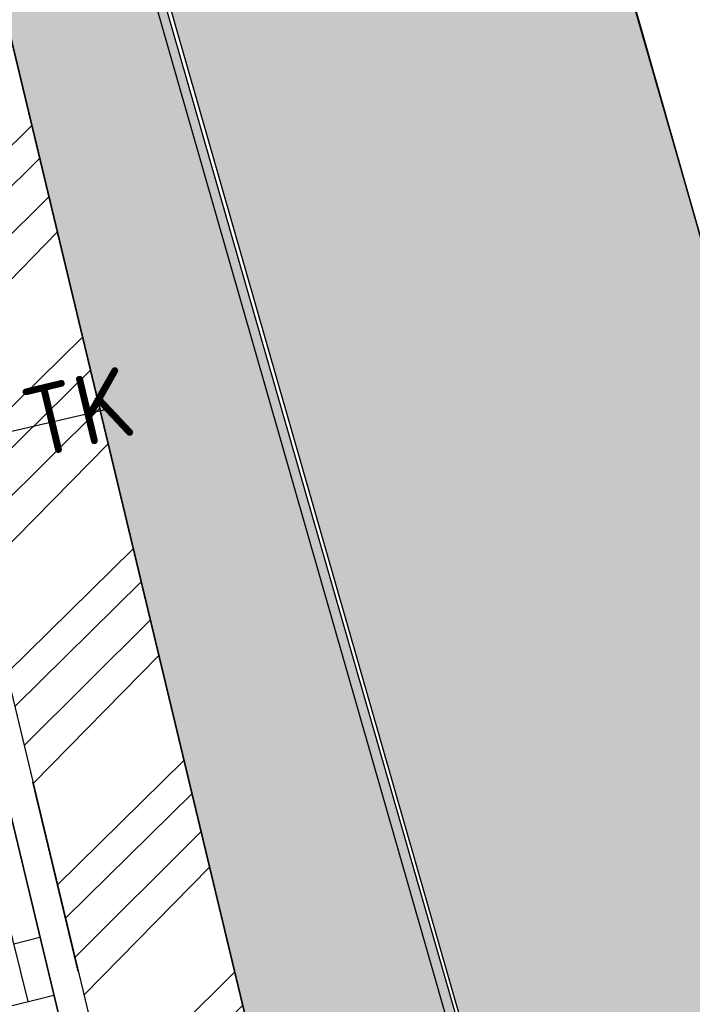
# Model space of a CAD drawing. Header units: millimetres. Extents: x 234268570 to 234468570, y 557551952 to 557751952.
# Tile 33 of 36: x 234420627 to 234424080, y 557706756 to 557711809. Entities that reach past the tile are written whole.
import ezdxf

# ---------------------------------------------------------------- set-up
doc = ezdxf.new("R2010")
doc.units = ezdxf.units.MM
doc.header["$LTSCALE"] = 500
doc.linetypes.add('RI-HWA_KOLKAANSLUITING', pattern=[4.3, 2.5, -1.8])
doc.linetypes.add('VH-TROTTOIRBAND_130-150', pattern=[15, 5, -2, 2, -2, 2, -2])
doc.layers.add('BL$1----_ARCERING', color=8, linetype='CONTINUOUS')
doc.layers.add('WEGDEEL', color=8, linetype='CONTINUOUS')
for name, color, linetype, lineweight in [('N-WE-RI-KOLK-T18', 7, 'CONTINUOUS', 18), ('N-WE-VH-KANTOPSLUITING_TROTTOIRBAND_130 150-G', 6, 'VH-TROTTOIRBAND_130-150', 35), ('N-WE-VH-KANTOPSLUITING_VOORKANTBAND-G', 7, 'CONTINUOUS', 35), ('R-WE-RI-HWA_KOLKAANSLUITING_PVC_125-G', 150, 'RI-HWA_KOLKAANSLUITING', 25)]:
    doc.layers.add(name, color=color, linetype=linetype, lineweight=lineweight)
doc.styles.add('NLCS-ISO-M200-T18', font='txt', dxfattribs={"height": 0.36})

msp = doc.modelspace()

# ---------------------------------------------------------------- hatches: boundary and pattern name
at = {"layer": 'BL$1----_ARCERING', "linetype": 'Continuous'}
h = msp.add_hatch(dxfattribs=at)
h.set_pattern_fill('AR-B88', color=8, scale=3, angle=284)
h.set_pattern_definition([(284, (0, 0), (591.4922747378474, 147.4755875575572), []), (14.00000000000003, (0, 0), (517.7544809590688, 443.221724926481), [609.5999999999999, -609.5999999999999])])
h.paths.add_polyline_path([(234306950.1165402, 557641627), (234307246.1165402, 557640345), (234307401.1165402, 557639646), (234308820.1165402, 557639973), (234308366.1165402, 557641942), (234308361.1165402, 557641966), (234308356.1165402, 557641991), (234308351.1165402, 557642016), (234308347.1165402, 557642040), (234308344.1165402, 557642065), (234308340.1165402, 557642090), (234308337.1165402, 557642115), (234308335.1165402, 557642140), (234308333.1165402, 557642165), (234308331.1165402, 557642190), (234308329.1165402, 557642215), (234308329.1165402, 557642240), (234308328.1165402, 557642265), (234308328.1165402, 557642290), (234308328.1165402, 557642315), (234308329.1165402, 557642340), (234308330.1165402, 557642365), (234308331.1165402, 557642390), (234308333.1165402, 557642415), (234308335.1165402, 557642440), (234308338.1165402, 557642465), (234308341.1165402, 557642489), (234308344.1165402, 557642514), (234308348.1165402, 557642539), (234308352.1165402, 557642564), (234308357.1165402, 557642588), (234308362.1165402, 557642613), (234308367.1165402, 557642637), (234308373.1165402, 557642662), (234308379.1165402, 557642686), (234308385.1165402, 557642710), (234308392.1165402, 557642734), (234308399.1165402, 557642758), (234308407.1165402, 557642782), (234308415.1165402, 557642806), (234308423.1165402, 557642829), (234308432.1165402, 557642853), (234308441.1165402, 557642876), (234308451.1165402, 557642899), (234308461.1165402, 557642922), (234308471.1165402, 557642945), (234308482.1165402, 557642968), (234308492.1165402, 557642990), (234308504.1165402, 557643013), (234308515.1165402, 557643035), (234308527.1165402, 557643057), (234308540.1165402, 557643079), (234308552.1165402, 557643100), (234308565.1165402, 557643122), (234308579.1165402, 557643143), (234308593.1165402, 557643164), (234308607.1165402, 557643184), (234308621.1165402, 557643205), (234308636.1165402, 557643225), (234308651.1165402, 557643245), (234308666.1165402, 557643265), (234308682.1165402, 557643285), (234308697.1165402, 557643304), (234308714.1165402, 557643323), (234308730.1165402, 557643342), (234308747.1165402, 557643360), (234308764.1165402, 557643379), (234308782.1165402, 557643397), (234308799.1165402, 557643414), (234308817.1165402, 557643432), (234308835.1165402, 557643449), (234308854.1165402, 557643466), (234308873.1165402, 557643482), (234308892.1165402, 557643499), (234308911.1165402, 557643515), (234308931.1165402, 557643530), (234308950.1165402, 557643546), (234308970.1165402, 557643561), (234308991.1165402, 557643575), (234309011.1165402, 557643590), (234309032.1165402, 557643604), (234309053.1165402, 557643617), (234309074.1165402, 557643631), (234309095.1165402, 557643644), (234309117.1165402, 557643657), (234309139.1165402, 557643669), (234309161.1165402, 557643681), (234309183.1165402, 557643693), (234309205.1165402, 557643704), (234309228.1165402, 557643715), (234309250.1165402, 557643726), (234309273.1165402, 557643736), (234309296.1165402, 557643746), (234309319.1165402, 557643755), (234309343.1165402, 557643764), (234309366.1165402, 557643773), (234309390.1165402, 557643782), (234309413.1165402, 557643790), (234309437.1165402, 557643797), (234309461.1165402, 557643805), (234309485.1165402, 557643812), (234309509.1165402, 557643818), (234309534.1165402, 557643824), (234309558.1165402, 557643830), (234370932.1165402, 557658606), (234428477.1165402, 557672357), (234428132.1165402, 557673747), (234367008.1165402, 557659153), (234337363.1165402, 557652016), (234334570.1165402, 557651343), (234310076.1165402, 557645446), (234309224.1165402, 557645241), (234309221.1165402, 557645240), (234309218.1165402, 557645240), (234309216.1165402, 557645239), (234309213.1165402, 557645238), (234309210.1165402, 557645238), (234309207.1165402, 557645237), (234309204.1165402, 557645237), (234309201.1165402, 557645236), (234309199.1165402, 557645235), (234309196.1165402, 557645235), (234309193.1165402, 557645234), (234309190.1165402, 557645233), (234309187.1165402, 557645233), (234309184.1165402, 557645232), (234309182.1165402, 557645231), (234309179.1165402, 557645231), (234309176.1165402, 557645230), (234309173.1165402, 557645229), (234309170.1165402, 557645228), (234309168.1165402, 557645228), (234309165.1165402, 557645227), (234309162.1165402, 557645226), (234309159.1165402, 557645226), (234309156.1165402, 557645225), (234309153.1165402, 557645224), (234309151.1165402, 557645224), (234309148.1165402, 557645223), (234309145.1165402, 557645222), (234309142.1165402, 557645221), (234309139.1165402, 557645221), (234309137.1165402, 557645220), (234309134.1165402, 557645219), (234309131.1165402, 557645219), (234309128.1165402, 557645218), (234309125.1165402, 557645217), (234309123.1165402, 557645216), (234309120.1165402, 557645216), (234309117.1165402, 557645215), (234309114.1165402, 557645214), (234309111.1165402, 557645213), (234309109.1165402, 557645213), (234309106.1165402, 557645212), (234309103.1165402, 557645211), (234309100.1165402, 557645210), (234309097.1165402, 557645209), (234309095.1165402, 557645209), (234309092.1165402, 557645208), (234309089.1165402, 557645207), (234309086.1165402, 557645206), (234309083.1165402, 557645206), (234309081.1165402, 557645205), (234309078.1165402, 557645204), (234309075.1165402, 557645203), (234309072.1165402, 557645202), (234309070.1165402, 557645202), (234309067.1165402, 557645201), (234309064.1165402, 557645200), (234309061.1165402, 557645199), (234309058.1165402, 557645198), (234309056.1165402, 557645198), (234309053.1165402, 557645197), (234309050.1165402, 557645196), (234309047.1165402, 557645195), (234309045.1165402, 557645194), (234309042.1165402, 557645193), (234309039.1165402, 557645193), (234309036.1165402, 557645192), (234309033.1165402, 557645191), (234309031.1165402, 557645190), (234309028.1165402, 557645189), (234309025.1165402, 557645188), (234309022.1165402, 557645187), (234309020.1165402, 557645187), (234309017.1165402, 557645186), (234309014.1165402, 557645185), (234309011.1165402, 557645184), (234309009.1165402, 557645183), (234309006.1165402, 557645182), (234309003.1165402, 557645181), (234309000.1165402, 557645180), (234308997.1165402, 557645180), (234308995.1165402, 557645179), (234308992.1165402, 557645178), (234308989.1165402, 557645177), (234308986.1165402, 557645176), (234308984.1165402, 557645175), (234308981.1165402, 557645174), (234308978.1165402, 557645173), (234308975.1165402, 557645172), (234308973.1165402, 557645171), (234308970.1165402, 557645170), (234308967.1165402, 557645170), (234308964.1165402, 557645169), (234308962.1165402, 557645168), (234308959.1165402, 557645167), (234308956.1165402, 557645166), (234308953.1165402, 557645165), (234308951.1165402, 557645164), (234308948.1165402, 557645163), (234308905.1165402, 557645148), (234308863.1165402, 557645133), (234308821.1165402, 557645117), (234308779.1165402, 557645101), (234308738.1165402, 557645084), (234308696.1165402, 557645066), (234308655.1165402, 557645048), (234308615.1165402, 557645029), (234308574.1165402, 557645009), (234308534.1165402, 557644989), (234308494.1165402, 557644969), (234308454.1165402, 557644947), (234308415.1165402, 557644925), (234308376.1165402, 557644903), (234308338.1165402, 557644880), (234308299.1165402, 557644856), (234308261.1165402, 557644832), (234308224.1165402, 557644808), (234308187.1165402, 557644782), (234308150.1165402, 557644756), (234308114.1165402, 557644730), (234308077.1165402, 557644703), (234308042.1165402, 557644676), (234308007.1165402, 557644648), (234307972.1165402, 557644619), (234307938.1165402, 557644590), (234307904.1165402, 557644561), (234307870.1165402, 557644531), (234307837.1165402, 557644500), (234307805.1165402, 557644469), (234307772.1165402, 557644438), (234307741.1165402, 557644406), (234307710.1165402, 557644374), (234307679.1165402, 557644341), (234307649.1165402, 557644308), (234307619.1165402, 557644274), (234307590.1165402, 557644240), (234307561.1165402, 557644205), (234307533.1165402, 557644170), (234307505.1165402, 557644135), (234307478.1165402, 557644099), (234307452.1165402, 557644062), (234307426.1165402, 557644026), (234307400.1165402, 557643989), (234307375.1165402, 557643951), (234307351.1165402, 557643914), (234307327.1165402, 557643876), (234307304.1165402, 557643837), (234307281.1165402, 557643798), (234307259.1165402, 557643759), (234307237.1165402, 557643720), (234307216.1165402, 557643680), (234307196.1165402, 557643640), (234307176.1165402, 557643599), (234307157.1165402, 557643559), (234307139.1165402, 557643518), (234307121.1165402, 557643477), (234307103.1165402, 557643435), (234307087.1165402, 557643393), (234307071.1165402, 557643351), (234307055.1165402, 557643309), (234307040.1165402, 557643267), (234307026.1165402, 557643224), (234307012.1165402, 557643181), (234306999.1165402, 557643138), (234306987.1165402, 557643095), (234306976.1165402, 557643052), (234306965.1165402, 557643008), (234306954.1165402, 557642964), (234306944.1165402, 557642920), (234306935.1165402, 557642876), (234306927.1165402, 557642832), (234306919.1165402, 557642788), (234306912.1165402, 557642744), (234306906.1165402, 557642699), (234306900.1165402, 557642655), (234306895.1165402, 557642610), (234306890.1165402, 557642565), (234306886.1165402, 557642520), (234306883.1165402, 557642476), (234306881.1165402, 557642431), (234306879.1165402, 557642386), (234306878.1165402, 557642341), (234306877.1165402, 557642296), (234306878.1165402, 557642251), (234306878.1165402, 557642206), (234306880.1165402, 557642161), (234306882.1165402, 557642116), (234306885.1165402, 557642071), (234306889.1165402, 557642027), (234306893.1165402, 557641982), (234306898.1165402, 557641937), (234306903.1165402, 557641892), (234306909.1165402, 557641848), (234306916.1165402, 557641804), (234306924.1165402, 557641759), (234306932.1165402, 557641715), (234306941.1165402, 557641671)])
h.paths.add_polyline_path([(234428132.1165402, 557673747), (234428477.1165402, 557672357), (234431180.1165402, 557672958), (234431686.1165402, 557672854), (234432157.1165402, 557672642), (234432571.1165402, 557672333), (234432908.1165402, 557671942), (234437108.1165402, 557657075), (234439318.1165402, 557649251), (234441505.1165402, 557641510), (234444900.1165402, 557629226), (234445176.1165402, 557629405), (234445606.1165402, 557629819), (234445950.1165402, 557630307), (234446195.1165402, 557630852), (234446332.1165402, 557631433), (234446357.1165402, 557632029), (234446268.1165402, 557632620), (234443163.1165402, 557643672), (234440883.1165402, 557651814), (234437360.1165402, 557664338), (234435079.1165402, 557672482), (234434861.1165402, 557673026), (234434541.1165402, 557673517), (234434131.1165402, 557673937), (234433647.1165402, 557674268), (234433108.1165402, 557674498), (234432534.1165402, 557674619), (234431948.1165402, 557674626), (234431372.1165402, 557674518)])
h.paths.add_polyline_path([(234395868.6727446, 557670627.3045737), (234397813.5330208, 557671093.6933666), (234396769.2826927, 557675448.2597986), (234394678.5578955, 557674946.8918461), (234394538.6412576, 557675530.349929), (234392731.9658506, 557675097.0986704), (234392657.33382, 557675069.9348328), (234392572.7253198, 557675010.6913232), (234392515.20704, 557674939.6996341), (234392463.5838894, 557674756.748122), (234392473.233341, 557674675.1300833), (234393410.9898885, 557670764.6470586), (234393424.785165, 557670651.7534856), (234393396.5112794, 557670491.4043123), (234393322.5026043, 557670360.8405868), (234395790.6377385, 557670952.7137301)])
h.paths.add_polyline_path([(234397741.7128305, 557675681.454195), (234398744.4487353, 557671500.0046016), (234405554.950569, 557673133.2025071), (234405423.7862383, 557673194.6915572), (234405276.8432903, 557673317.9913306), (234405192.2421799, 557673438.8142378), (234405158.8434172, 557673510.4381157), (234405131.4737423, 557673597.243634), (234404198.6961564, 557677486.9641861), (234404171.5323185, 557677561.5962174), (234404150.2554933, 557677598.4487597), (234404099.2041771, 557677659.2893491), (234404041.2971201, 557677703.7229967), (234403969.3165701, 557677737.2880784), (234403867.5978405, 557677755.2238349), (234403776.7275693, 557677745.6966957), (234403916.6442072, 557677162.2386127)])
h.paths.add_polyline_path([(234268737.1165402, 557697496), (234274508.8633291, 557698833.3559633), (234274513.1165402, 557698815), (234280800.1165402, 557700338), (234279848.1165402, 557704307), (234279408.1165402, 557704314), (234278909.1165402, 557704295), (234278571.1165402, 557704265), (234278194.1165402, 557704217), (234277879.1165402, 557704163), (234278395.1165402, 557702072), (234268570.1165402, 557699687.220994), (234268570.1165402, 557697452.93622)])
h.paths.add_polyline_path([(234429539.1165402, 557680241), (234426728.1165402, 557679572), (234427203.2396526, 557677492.7190192), (234430424.1165402, 557678257), (234430974.1165402, 557678492), (234431466.1165402, 557678831), (234431881.1165402, 557679261), (234432202.1165402, 557679764), (234432418.1165402, 557680322), (234432521.9883997, 557680911.0865887), (234432501.1165402, 557681508), (234432365.1165402, 557682090), (234421468.6165402, 557719904), (234413816.1165402, 557746880), (234413642.1165402, 557747269), (234413403.6165402, 557747646.5), (234413172.1165402, 557747925), (234412742.1165402, 557748304.5), (234412228.6165402, 557748607), (234411852.1165402, 557748753), (234411056.1165402, 557748890), (234410317.9377235, 557748825.4177219), (234396082.0713584, 557745774.2001586), (234396538.1165402, 557743490), (234410667.1165402, 557746484), (234410893.1165402, 557746494), (234411108.6165402, 557746448), (234411242.1165402, 557746388), (234411460.1165402, 557746217), (234411600.1165402, 557746012), (234430070.1165402, 557681657), (234430087.1165402, 557681262), (234429999.1165402, 557680876), (234429812.1165402, 557680528)])
h.paths.add_polyline_path([(234324675.1068088, 557608570.7459813), (234325988.1165402, 557607469), (234345896.1165402, 557627806), (234345275.1165402, 557628327), (234343860.1165402, 557630007), (234343682.1165402, 557630292), (234317175.1165402, 557623862), (234313081.1156679, 557640937.9935869), (234343721.1552511, 557648259.7623645), (234342890.7491985, 557651734.8344533), (234346364.9342512, 557652565.0285391), (234347191.7418709, 557649116.1680013), (234352063.1165402, 557650284), (234355804.6165402, 557652540), (234360278.1165402, 557654626.0273088), (234365230.1165402, 557656381), (234368613.1165402, 557657232), (234371453.1165402, 557657779), (234375475.1165402, 557658248), (234379522.1165402, 557658366), (234382699.6165402, 557658212), (234384139.1165401, 557658072), (234388998.2453396, 557659250.5032992), (234388168.0456874, 557662724.7116466), (234321522.593664, 557646701.2345097), (234321716.5652764, 557645913.7888036), (234309238.8916487, 557642840.1616895), (234309078.959506, 557642521.4247881), (234309078.959506, 557642139.4671592), (234314146.2925714, 557623227.9227004), (234310854.0324091, 557622433.4985875), (234311026.1084929, 557620596.2743809), (234314595.1919502, 557621552.6074111), (234314805.0941958, 557620769.241566), (234311864.9975916, 557619981.4450551), (234311234.3068494, 557606287.0714685), (234312924.7798964, 557609912.3026167), (234320356.3996725, 557606446.8814027), (234318449.99103, 557602657.2018486), (234322855.8020079, 557607063.0133957), (234322282.3384084, 557607636.4769952), (234342081.3282816, 557627435.4668685), (234342796.7781013, 557626721.1496159)])
h.paths.add_polyline_path([(234321472.4951051, 557609290.6018465), (234332085.4097595, 557619903.5165008), (234319707.0025151, 557616586.7322762)], flags=16)
h.paths.add_polyline_path([(234323750.0781502, 557619072.341565), (234333649.7149445, 557621467.8216858), (234338826.0230149, 557626644.1297562), (234322853.1377419, 557622779.0658209)], flags=16)
h.paths.add_polyline_path([(234318005.1165402, 557623620), (234320970.1165402, 557624337), (234322324.8952376, 557618726.8714257), (234319360.8952376, 557618010.8714257)], flags=16)
h.paths.add_polyline_path([(234391642.2307401, 557663554.9057323), (234392481.3434857, 557660095.1301756), (234422334.6467592, 557667335.7096561), (234421719.5236706, 557669909.8684905), (234399845.4452122, 557664682.8209124), (234399704.6165402, 557665481.5)], flags=16)
h.paths.add_polyline_path([(234431007.1377665, 557647231.0693854), (234439199.7366312, 557649531.0369318), (234444900.1165402, 557629226), (234444675.1165402, 557629080), (234444121.1165402, 557628855), (234441461.1165402, 557628232), (234434854.1165402, 557631401)])
h = msp.add_hatch(dxfattribs=at)
h.set_pattern_fill('AR-CONC', color=104, scale=3)
h.set_pattern_definition([(49.99999999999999, (0, 0), (546.554006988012, -47.81725661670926), [57.15000000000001, -628.6500000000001]), (355, (0, 0), (-105.730264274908, 573.1705357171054), [45.72, -502.92175251]), (100.4514447, (45.546021, -3.9847605), (440.8237412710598, 525.3532557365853), [48.5700264, -534.2707337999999]), (46.18420000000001, (0, 152.4), (813.2371226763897, -126.1269837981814), [85.725, -942.9749999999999]), (96.63555760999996, (67.7697, 141.8895), (712.212402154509, 742.2783737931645), [72.85506942, -801.4068244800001]), (351.1841511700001, (0, 152.4), (712.2124021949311, 742.278373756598), [68.57990121, -754.37919576]), (21, (76.19999999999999, 114.3), (454.8431738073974, -306.7955945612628), [57.15000000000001, -628.6500000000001]), (326.0000000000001, (76.19999999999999, 114.3), (185.4060850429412, 552.5638983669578), [45.72, -502.92]), (71.45144499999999, (114.1035978, 88.7337003), (640.2492578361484, 245.7683066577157), [48.5700264, -534.2698128]), (37.50000000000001, (0, 0), (9.26580975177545, 253.6651166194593), [0, -496.824, 0, -510.54, 0, -504.825]), (7.499999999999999, (0, 0), (200.4589875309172, 300.5417244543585), [0, -291.0839999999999, 0, -485.394, 0, -192.405]), (327.5, (-169.926, 0), (406.7717855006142, -17.18623197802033), [0, -190.5, 0, -594.36, 0, -788.67]), (317.5, (-246.126, 0), (444.3875441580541, 76.27947309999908), [0, -247.65, 0, -394.716, 0, -560.0699999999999])])
h.paths.add_polyline_path([(234343623.0430922, 557720648.8376503), (234344271.0225878, 557716266.6902119), (234345844.6631214, 557715315.5266587), (234351155.952255, 557716678.1057487), (234353502.1165402, 557717280), (234374753.1165402, 557722482), (234375736.1165402, 557723680), (234375945.1165402, 557725875), (234375133.1165402, 557729545), (234374591.1165402, 557730282), (234373640.1165402, 557734023), (234372889.1165402, 557735484), (234371675.1165402, 557736568), (234370141.1165402, 557736985), (234360823.1165402, 557735063), (234352189.1165402, 557732796), (234350651.1165402, 557732024), (234349293.1165402, 557730764), (234348243.1165402, 557728874)], flags=16)
h.paths.add_polyline_path([(234326981.7211699, 557701551.4147418), (234325532.9491147, 557707683.8462472), (234325298.9963053, 557709503.9634444), (234325408.3363287, 557710753.7256302), (234325733.0341573, 557711965.514424), (234326263.2240126, 557713102.5102377), (234326982.7963428, 557714130.1660268), (234327869.8873084, 557715017.2569926), (234328897.543098, 557715736.8293232), (234330034.5389117, 557716267.0191784), (234331544.1152447, 557716671.5089377), (234334561.5996918, 557717376.6364586), (234336005.3834885, 557717902.1307853), (234336487.3272556, 557718126.8648547), (234337817.9255989, 557718895.0861664), (234338253.5228997, 557719200.09468), (234339430.5062289, 557720187.7009575), (234339806.5216576, 557720563.7163862), (234340794.1279332, 557721740.6997131), (234342092.0918311, 557723988.8391306), (234342617.5861541, 557725432.6229174), (234342755.2173538, 557725946.2695472), (234343022.0178138, 557727459.3701456), (234343068.3642851, 557727989.1127369), (234343093.2784747, 557728757.3340434), (234342955.297588, 557730560.9059606), (234342847.4277805, 557731563.7751894), (234342912.4555253, 557732307.0457134), (234343211.1762573, 557733127.7741791), (234343639.1271985, 557733738.9514629), (234344308.1911733, 557734300.3627974), (234345173.9627873, 557734671.0036821), (234396117.6344163, 557745596.0749514), (234396538.1165402, 557743490), (234410667.1165402, 557746484), (234410921.1165402, 557746491.5), (234411217.1165402, 557746401), (234411467.1165402, 557746209), (234411568.1165402, 557746072), (234412620.1165402, 557742415), (234376688.1165402, 557733727), (234380288.6997171, 557719028.9154662), (234380356.4073702, 557718678.5851066), (234380640.0147807, 557717524.028073), (234326567.7874909, 557704555.5696594), (234327499.9488396, 557700498.6415536), (234327509.0758427, 557700464.5791143), (234327298.6524124, 557700765.0949168), (234327059.5833796, 557701277.7801123)])
h.paths.add_polyline_path([(234414335.1165402, 557736353), (234388831.1165402, 557730172), (234388270.1165402, 557729972), (234387546.1165402, 557729587), (234387009.1165402, 557729187), (234386507.6165402, 557728688), (234386144.1165402, 557728215), (234385776.1165402, 557727567.5), (234385510.6165402, 557726872), (234385340.1165402, 557726033), (234385312.1165402, 557725326), (234385386.1165402, 557724622), (234385481.7953281, 557724258.9893478), (234386801.7198914, 557719014.3019394), (234412226.6237051, 557725098.6803458), (234413392.7572803, 557720236.568402), (234418258.9223955, 557721402.9528952), (234428201.4515862, 557679922.6443067), (234429539.1165402, 557680241), (234429812.1165402, 557680528), (234429999.1165402, 557680876), (234430087.1165402, 557681262), (234430070.1165402, 557681657)])
h.paths.add_polyline_path([(234387415.1165402, 557727611), (234386916.1165402, 557726364), (234387203.1165402, 557725457), (234387938.1165402, 557724977), (234388764.1165402, 557724791), (234399252.1165402, 557727056), (234409932.1165402, 557729573), (234410700.1165402, 557730323), (234410843.1165402, 557731330), (234410577.1165402, 557732435), (234409593.1165402, 557733009), (234400778.1165402, 557730768), (234388703.1165402, 557728151)], flags=16)
h.paths.add_polyline_path([(234426361.0700521, 557684188.2836871), (234427240.4094128, 557680493.4810823), (234425799.8219632, 557680149.8744065), (234426310.7625204, 557678007.731643), (234421966.3022791, 557676965.9048389), (234422104.9046233, 557677016.3519666), (234422173.3450587, 557677055.8660704), (234422286.3347243, 557677150.6756572), (234422368.8543559, 557677258.2173347), (234422431.1895075, 557677391.8954986), (234422451.6435125, 557677468.2308847), (234422464.7259214, 557677597.9844286), (234422454.8509609, 557677710.8557444), (234421514.0279251, 557681639.2813383), (234421490.5935425, 557681837.4965754), (234421535.5092697, 557682092.2263227), (234421583.2743966, 557682223.4599302), (234421718.8882234, 557682417.1365465), (234421877.7176006, 557682550.4102184), (234422092.0009287, 557682650.3321753), (234422150.6019077, 557682666.0342603), (234425862.6464097, 557683556.2040973), (234426001.248754, 557683606.651225), (234426069.689189, 557683646.1653285), (234426163.4568637, 557683724.8457497), (234426265.1984866, 557683848.5165933), (234426327.5336382, 557683982.1947575), (234426347.987643, 557684058.5301423), (234426353.9551384, 557684092.3734905)])
h.paths.add_polyline_path([(234323750.0781502, 557619072.341565), (234333649.7149445, 557621467.8216858), (234338826.0230149, 557626644.1297562), (234322853.1377419, 557622779.0658209)], flags=17)
h.paths.add_polyline_path([(234321472.4951051, 557609290.6018465), (234332085.4097595, 557619903.5165008), (234319707.0025151, 557616586.7322762)], flags=17)
h.paths.add_polyline_path([(234422311.8042215, 557670883.7319542), (234431180.1165402, 557672958), (234431686.1165402, 557672854), (234432157.1165402, 557672642), (234432571.1165402, 557672333), (234432912.6399318, 557671925.9882706), (234439199.7366312, 557649531.0369318), (234424357.1165402, 557645615), (234423410.381815, 557649517.478059), (234427257.3508692, 557650450.5458872), (234423116.1563169, 557667525.2521914), (234422334.0155351, 557667338.3511941), (234422288.0123904, 557667530.8645358), (234423068.4437445, 557667717.3570468)])
h.paths.add_polyline_path([(234427965.1165402, 557658170), (234427333.1165402, 557660827), (234429334.1165402, 557661281), (234429952.1165402, 557658619)], flags=16)
h.paths.add_polyline_path([(234308782.1165402, 557593987), (234308842.1165402, 557593526), (234309119.1165402, 557592845), (234309481.1165402, 557592334), (234310009.1165402, 557591863), (234310193.1165402, 557591745), (234313148.1165402, 557590316), (234314292.1165402, 557589911), (234314924.1165402, 557589878), (234316045.1165402, 557590029), (234388024.1165402, 557608339), (234409821.6165402, 557613997.5), (234417024.1165402, 557615849), (234419679.1165402, 557616728), (234422513.1165402, 557617974), (234426234.8563885, 557620122.7475033), (234428901.1165402, 557622209), (234431641.1165402, 557624111), (234434590.1165402, 557625719), (234438119.1165402, 557627236), (234441461.1165402, 557628232), (234434878.2640572, 557631301.6345254), (234411375.7178451, 557625656.6982669), (234407553.1165402, 557641572), (234409692.311048, 557642084.0093005), (234408753.1165402, 557646008), (234405296.7490455, 557645247.1803312), (234407270.1165402, 557637117), (234407565.1165402, 557637160), (234408000.1165402, 557637066), (234408138.1165402, 557637009), (234408554.1165402, 557636587), (234408696.1165402, 557636012), (234408524.1165402, 557635445), (234408090.3805275, 557635046.1574423), (234407805.1165402, 557634945), (234408009.1165402, 557634120), (234399319.1165402, 557632015), (234406315.1165402, 557622068), (234405965.7501667, 557621816.1839776), (234405738.1165402, 557622132), (234400880.1165402, 557619037), (234394606.1165402, 557615684), (234386448.1165402, 557612280), (234380528.1165402, 557610445), (234373125.1165402, 557608852), (234361855.6165402, 557607800.5), (234351936.1165402, 557608221), (234349210.9784814, 557608525.1270081), (234348556.1165402, 557603953), (234341664.1165402, 557604438.5), (234335410.1165402, 557605315), (234329550.1165402, 557606531), (234325988.1165402, 557607469), (234324675.1068088, 557608570.7459813), (234318522.1165402, 557602408), (234310138.326861, 557606647.1962777), (234309225.1165402, 557595937), (234308981.6165402, 557594708)])
h.paths.add_polyline_path([(234326890.6112169, 557598357.0018084), (234326710.6112169, 557598188.0018084), (234326408.6112169, 557597934.0018084), (234326153.6112169, 557597719.0018084), (234325184.6112169, 557597901.0018084), (234325938.6112169, 557598536.0018084)], flags=16)
h.paths.add_polyline_path([(234313357.9197357, 557623037.6879195), (234310854.0324091, 557622433.4985875), (234310334.1165402, 557626520), (234309527.1165402, 557630950.5), (234307553.0019855, 557639681.0010858), (234308820.2585121, 557639972.382107)])
h = msp.add_hatch(dxfattribs=at)
h.set_pattern_fill('ANSI34', color=104, scale=50)
h.set_pattern_definition([(45, (0, 0), (-673.5192090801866, 673.5192090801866), []), (45, (224.5065, 0), (-673.5192090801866, 673.5192090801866), []), (45, (449.013, 0), (-673.5192090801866, 673.5192090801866), []), (45, (673.52, 0), (-673.5192090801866, 673.5192090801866), [])])
h.paths.add_polyline_path([(234292279.1165402, 557669797), (234292317.1165402, 557669841), (234292353.1165402, 557669885), (234292371.1165402, 557669908), (234292405.1165402, 557669954), (234292445.1165402, 557670011.5), (234292454.1165402, 557670025), (234292499.1165402, 557670097), (234292514.1165402, 557670122), (234292542.1165402, 557670172), (234292555.1165402, 557670198), (234292569.1165402, 557670223), (234292581.1165402, 557670249), (234292594.1165402, 557670275), (234292606.1165402, 557670301), (234292636.1435672, 557670371.972973), (234292639.1165402, 557670380), (234292660.1165402, 557670433), (234292670.1165402, 557670460), (234292679.1165402, 557670487), (234292688.1165402, 557670515), (234292710.5165402, 557670590.6), (234292712.1165402, 557670597), (234292720.1165402, 557670625), (234292727.1165402, 557670653), (234292733.1165402, 557670680), (234292739.1165402, 557670708), (234292745.1165402, 557670737), (234292760.1165402, 557670821), (234292768.1165402, 557670879), (234292774.1165402, 557670935), (234292776.1165402, 557670964), (234292780.1165402, 557671021), (234292781.1165402, 557671049), (234292783.1165402, 557671107), (234292783.1165402, 557671135), (234292781.1165402, 557671193), (234292780.1165402, 557671221), (234292776.1165402, 557671279), (234292774.1165402, 557671307), (234292771.1165402, 557671336), (234292768.1165402, 557671364), (234292764.1165402, 557671393), (234292760.1165402, 557671421), (234292628.1165402, 557671991), (234288437.1165402, 557670972), (234282172.5796991, 557696718.8765624), (234280118.1165402, 557696219), (234286391.1165402, 557670489), (234282205.1165402, 557669448), (234282311.1165402, 557669028), (234282319.1165402, 557668997), (234282328.1165402, 557668966), (234282346.1165402, 557668904), (234282369.7832068, 557668833), (234282377.1165402, 557668813), (234282389.1165402, 557668783), (234282413.1165402, 557668723), (234282445.3924022, 557668651), (234282453.1165402, 557668635), (234282467.1165402, 557668607), (234282482.1165402, 557668578), (234282497.1165402, 557668550), (234282513.1165402, 557668521), (234282555.1906142, 557668450), (234282562.1165402, 557668439), (234282580.1165402, 557668411), (234282629.2703863, 557668340), (234282673.1165402, 557668280), (234282713.1165402, 557668230), (234282734.1165402, 557668206), (234282755.1165402, 557668181), (234282800.0332068, 557668132), (234282843.6165402, 557668086.5217391), (234282889.1165402, 557668043), (234282937.1165402, 557667999), (234282961.1165402, 557667978), (234282986.1165402, 557667958), (234283036.1165402, 557667918), (234283062.1165402, 557667898), (234283088.1165402, 557667879), (234283146.0256311, 557667838.9090909), (234283168.1165402, 557667825), (234283195.1165402, 557667807), (234283222.1165402, 557667790), (234283250.1165402, 557667774), (234283306.1165402, 557667742), (234283334.1165402, 557667727), (234283363.1165402, 557667712), (234283421.1165402, 557667684), (234283450.1165402, 557667671), (234283480.1165402, 557667658), (234283509.1165402, 557667646), (234283539.1165402, 557667634), (234283569.1165402, 557667623), (234283635.6165402, 557667599.4032258), (234283661.1165402, 557667592), (234283691.1165402, 557667582), (234283722.1165402, 557667573), (234283753.1165402, 557667565), (234283826.4498735, 557667546.6666666), (234283847.1165402, 557667542), (234283879.1165402, 557667536), (234283910.1165402, 557667530), (234283942.1165402, 557667524), (234283974.1165402, 557667520), (234284006.1165402, 557667515), (234284038.1165402, 557667511), (234284070.1165402, 557667508), (234284134.1165402, 557667502), (234284166.1165402, 557667501), (234284198.1165402, 557667499), (234284230.1165402, 557667498), (234284295.1165402, 557667498), (234284359.1165402, 557667500), (234284423.1165402, 557667504), (234284487.1165402, 557667510), (234284551.1165402, 557667518), (234284615.1165402, 557667528), (234284684.1165402, 557667541.3548387), (234284748.1165402, 557667555.8064516), (234284772.1165402, 557667562), (234291374.1165402, 557669216), (234291401.1165402, 557669225), (234291429.1165402, 557669234), (234291456.1165402, 557669243), (234291483.1165402, 557669253), (234291552.9915402, 557669279.875), (234291563.1165402, 557669284), (234291589.1165402, 557669296), (234291641.1165402, 557669319), (234291693.1165402, 557669345), (234291743.1165402, 557669371), (234291768.1165402, 557669385), (234291793.1165402, 557669400), (234291818.1165402, 557669414), (234291842.1165402, 557669429), (234291897.5852902, 557669464.5), (234291914.1165402, 557669476), (234291970.5871284, 557669516), (234291984.1165402, 557669526), (234292007.1165402, 557669544), (234292030.1165402, 557669561), (234292052.1165402, 557669579), (234292074.1165402, 557669598), (234292096.1165402, 557669616), (234292158.1165402, 557669672.0952381), (234292160.1165402, 557669674), (234292180.1165402, 557669694), (234292201.1165402, 557669714), (234292221.1165402, 557669734), (234292241.1165402, 557669755)])
h.paths.add_polyline_path([(234333230.0945307, 557706155.4284766), (234333470.1008887, 557705170.211812), (234333500.0663806, 557705224.7872422), (234333545.3950978, 557705289.5233593), (234333567.4847735, 557705315.8488097), (234333623.3661542, 557705371.7301903), (234333649.6916053, 557705393.8198665), (234333714.427721, 557705439.1485827), (234333744.1890623, 557705456.3313011), (234333815.8129387, 557705489.7300632), (234334048.6636697, 557705552.1222285), (234379120.6198781, 557716360.6391752), (234379272.1962357, 557716378.5595855), (234379385.0675513, 557716368.6846249), (234379494.5093282, 557716339.3597893), (234379611.9633296, 557716282.68802), (234379676.699446, 557716237.3593032), (234379780.9959537, 557716133.0627955), (234379876.9061506, 557715966.9414614), (234379939.2983156, 557715734.0907317), (234380837.0534115, 557711990.4153906), (234380864.2172495, 557711915.7833593), (234380885.4940749, 557711878.9308167), (234380936.5453899, 557711818.0902286), (234380994.4524478, 557711773.6565801), (234381066.4329976, 557711740.0914985), (234381177.4039598, 557711722.0334295), (234381238.1808217, 557711727.3507159), (234381467.4615568, 557711781.667898), (234381675.9171237, 557711831.6567539), (234381750.5321438, 557711858.8144002), (234381787.4004375, 557711880.1003195), (234381848.2271582, 557711931.1399984), (234381893.1681735, 557711989.8734324), (234381925.9262791, 557712060.1234165), (234381944.191994, 557712163.7134331), (234381934.1857921, 557712255.4977193), (234381885.9488172, 557712450.4924493), (234380640.0147797, 557717524.0280727)])
h.paths.add_polyline_path([(234397892.5810506, 557671192.886631), (234397909.4872735, 557671122.3869925), (234397958.1087804, 557671134.0467123), (234398098.0254183, 557670550.5886295), (234427203.2396526, 557677492.7190192), (234426728.1165402, 557679572), (234427445.5638495, 557679742.7478656), (234428201.4515862, 557679922.6443067), (234418591.4177323, 557720015.7797815), (234418439.9089535, 557720647.875577), (234418258.7976913, 557721403.4731622), (234413392.7572803, 557720236.568402), (234412559.4382271, 557723711.0335988), (234412407.8408625, 557724343.1081507), (234412226.6237051, 557725098.6803458), (234386801.7200139, 557719014.3014331), (234388080.3481974, 557713727.6290067), (234388107.6636679, 557713652.5803685), (234388166.6540124, 557713568.3334255), (234388281.4760434, 557713487.9341738), (234388420.7507071, 557713459.0300599), (234388577.0709852, 557713486.5935426), (234390324.3653522, 557713905.6048828), (234390399.0123573, 557713932.7741708), (234390524.0465009, 557714037.6902745), (234390583.10753, 557714164.34706), (234390597.4976174, 557714245.9573013), (234389632.407283, 557718368.8736196), (234389642.2822154, 557718481.7446133), (234389671.6069678, 557718591.1860793), (234389728.2818031, 557718708.6450093), (234389773.6033204, 557718773.3708439), (234389898.6293219, 557718898.3968455), (234390130.8433161, 557719000.9547198), (234411019.7755495, 557724010.2420247), (234411171.3519073, 557724028.1624348), (234411393.6650005, 557723988.9626384), (234411511.1190009, 557723932.2908695), (234411658.0619496, 557723808.9910954), (234411763.1136662, 557723658.9616957), (234411803.431497, 557723529.7387928), (234412736.209083, 557719640.0182403), (234412835.7010623, 557719467.6930774), (234413076.5596313, 557719380.0277276), (234413196.7987316, 557719390.5472858), (234417199.4745801, 557720331.983727), (234417421.7876735, 557720292.7839304), (234417543.320674, 557720236.1121615), (234417672.8426691, 557720127.4303032), (234417779.9588624, 557719974.4525253), (234417831.5541698, 557719833.5600847), (234426343.1496418, 557684339.8600448), (234426361.0700521, 557684188.2836871), (234427240.4094128, 557680493.4810823), (234425800.2403783, 557680148.1201812), (234426310.7625204, 557678007.731643)])
h.paths.add_polyline_path([(234343623.0430922, 557720648.8376503), (234344271.0225878, 557716266.6902119), (234345844.6631214, 557715315.5266587), (234351155.952255, 557716678.1057487), (234353502.1165402, 557717280), (234374753.1165402, 557722482), (234375736.1165402, 557723680), (234375945.1165402, 557725875), (234375133.1165402, 557729545), (234374591.1165402, 557730282), (234373640.1165402, 557734023), (234372889.1165402, 557735484), (234371675.1165402, 557736568), (234370141.1165402, 557736985), (234360823.1165402, 557735063), (234352189.1165402, 557732796), (234350651.1165402, 557732024), (234349293.1165402, 557730764), (234348243.1165402, 557728874)])
h.paths.add_polyline_path([(234373874.1165402, 557727672), (234375045.1165402, 557727897), (234374838.1165402, 557728995), (234373820.1165402, 557728815), (234372563.1165402, 557729390), (234371506.1165402, 557733569), (234370403.1165402, 557734383), (234369016.1165402, 557734396), (234352633.1165402, 557730205), (234350706.1165402, 557728068), (234346380.1468782, 557720435.0232259), (234347014.636446, 557718176.4572258), (234372514.1165402, 557724232), (234373586.1165402, 557727375)], flags=16)
h.paths.add_polyline_path([(234387415.1165402, 557727611), (234386916.1165402, 557726364), (234387203.1165402, 557725457), (234387938.1165402, 557724977), (234388764.1165402, 557724791), (234399252.1165402, 557727056), (234409932.1165402, 557729573), (234410700.1165402, 557730323), (234410843.1165402, 557731330), (234410577.1165402, 557732435), (234409593.1165402, 557733009), (234400778.1165402, 557730768), (234388703.1165402, 557728151)])
h.paths.add_polyline_path([(234408903.1165402, 557730870), (234409424.1165402, 557731054), (234409170.1165402, 557731616), (234408553.1165402, 557731442), (234406853.1165402, 557730918), (234396751.1165402, 557728604), (234387785.1165402, 557726703), (234387785.1165402, 557726226), (234388272.1165402, 557725855), (234388702.1165402, 557725712), (234395635.1165402, 557727162), (234409202.1165402, 557730322)], flags=16)
h = msp.add_hatch(dxfattribs=at)
h.set_pattern_fill('AR-HBONE', color=8, scale=3, angle=329)
h.set_pattern_definition([(14.00000000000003, (0, 0), (222.0083435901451, 369.4839311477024), [914.4000000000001, -304.8]), (104, (295.7459357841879, 73.73774351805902), (222.0083435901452, 369.4839311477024), [914.4000000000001, -304.8])])
h.paths.add_polyline_path([(234421849.6451675, 557682708.6852423), (234421988.799835, 557682773.5741295), (234422107.399146, 557682809.9267135), (234425827.6672502, 557683702.0686179), (234426008.5851695, 557683786.4320292), (234426137.3226939, 557683926.9243841), (234426185.2728105, 557684029.7537409), (234426211.070052, 557684188.283687), (234426197.2851211, 557684304.8808852), (234417685.6896491, 557719798.5809252), (234417601.3262379, 557719979.4988444), (234417562.2505822, 557720026.0673975), (234417460.833883, 557720108.236369), (234417358.0045265, 557720156.1864854), (234417212.6920549, 557720181.8089948), (234417082.8773819, 557720168.198796), (234413193.1568296, 557719235.4212102), (234413093.5580739, 557719221.9253098)])

# ---------------------------------------------------------------- linework, layer by layer
for points in [[(234432365.1165402, 557682090), (234421468.6165402, 557719904), (234413816.1165402, 557746880), (234413642.1165402, 557747269), (234413403.6165402, 557747646.5), (234413172.1165402, 557747925), (234412742.1165402, 557748304.5), (234412228.6165402, 557748607), (234411852.1165402, 557748753), (234411056.1165402, 557748890), (234410317.9377235, 557748825.4177219), (234396082.0713584, 557745774.2001586), (234396538.1165402, 557743490), (234410667.1165402, 557746484), (234410893.1165402, 557746494), (234411108.6165402, 557746448), (234411242.1165402, 557746388), (234411460.1165402, 557746217), (234411600.1165402, 557746012), (234430070.1165402, 557681657)], [(234428201.4515862, 557679922.6443067), (234418591.4177323, 557720015.7797815), (234418439.9089535, 557720647.875577), (234418258.7976913, 557721403.4731622), (234413392.7572803, 557720236.568402), (234412559.4382271, 557723711.0335988), (234412407.8408625, 557724343.1081507)], [(234390130.8433161, 557719000.9547198), (234411019.7755495, 557724010.2420247), (234411171.3519073, 557724028.1624348), (234411393.6650005, 557723988.9626384), (234411511.1190009, 557723932.2908695), (234411658.0619496, 557723808.9910954), (234411763.1136662, 557723658.9616957), (234411803.431497, 557723529.7387928), (234412736.209083, 557719640.0182403), (234412835.7010623, 557719467.6930774), (234413076.5596313, 557719380.0277276), (234413196.7987316, 557719390.5472858), (234417199.4745801, 557720331.983727), (234417421.7876735, 557720292.7839304), (234417543.320674, 557720236.1121615), (234417672.8426691, 557720127.4303032), (234417779.9588624, 557719974.4525253), (234417831.5541698, 557719833.5600847), (234426343.1496418, 557684339.8600448)]]:
    msp.add_lwpolyline(points, dxfattribs=at)
for points in [[(234414335.1165402, 557736353), (234388831.1165402, 557730172), (234388270.1165402, 557729972), (234387546.1165402, 557729587), (234387009.1165402, 557729187), (234386507.6165402, 557728688), (234386144.1165402, 557728215), (234385776.1165402, 557727567.5), (234385510.6165402, 557726872), (234385340.1165402, 557726033), (234385312.1165402, 557725326), (234385386.1165402, 557724622), (234385481.7953281, 557724258.9893478), (234386801.7198914, 557719014.3019394), (234412226.6237051, 557725098.6803458), (234413392.7572803, 557720236.568402), (234418258.9223955, 557721402.9528952), (234428201.4515862, 557679922.6443067), (234429539.1165402, 557680241), (234429812.1165402, 557680528), (234429999.1165402, 557680876), (234430087.1165402, 557681262), (234430070.1165402, 557681657)], [(234421849.6451675, 557682708.6852423), (234421988.799835, 557682773.5741295), (234422107.399146, 557682809.9267135), (234425827.6672502, 557683702.0686179), (234426008.5851695, 557683786.4320292), (234426137.3226939, 557683926.9243841), (234426185.2728105, 557684029.7537409), (234426211.070052, 557684188.283687), (234426197.2851211, 557684304.8808852), (234417685.6896491, 557719798.5809252), (234417601.3262379, 557719979.4988444), (234417562.2505822, 557720026.0673975), (234417460.833883, 557720108.236369), (234417358.0045265, 557720156.1864854), (234417212.6920549, 557720181.8089948), (234417082.8773819, 557720168.198796), (234413193.1568296, 557719235.4212102), (234413093.5580739, 557719221.9253098)]]:
    msp.add_lwpolyline(points, close=True, dxfattribs=at)
at = {"layer": 'N-WE-VH-KANTOPSLUITING_TROTTOIRBAND_130 150-G', "color": 7, "flags": 128}
msp.add_lwpolyline([(234423958.7369376, 557694282.9582067), (234420332.5640722, 557709404.2468537)], dxfattribs=at)
msp.add_lwpolyline([(234423958.7369376, 557694282.9582067), (234420332.5640722, 557709404.2468537)], dxfattribs=at)
at = {"layer": 'N-WE-VH-KANTOPSLUITING_VOORKANTBAND-G', "flags": 128}
msp.add_lwpolyline([(234403741.7484099, 557677891.5612164, -0.4142135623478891), (234404344.5606772, 557677521.9433455), (234405277.338263, 557673632.2227935, 0.4142135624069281), (234405880.1505303, 557673262.6049225), (234421931.3231197, 557677111.7693596, 0.4142135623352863), (234422300.9409904, 557677714.5816269), (234421368.1634044, 557681604.3021789, -0.4142135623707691), (234422107.399146, 557682809.9267135), (234425827.6672502, 557683702.0686179, 0.4142135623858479), (234426197.2851211, 557684304.8808852), (234417685.6896491, 557719798.5809252, 0.4142135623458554), (234417082.8773819, 557720168.198796), (234413193.1568296, 557719235.4212102, -0.4142135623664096), (234412590.3445623, 557719605.0390809), (234411657.5669763, 557723494.7596333, 0.4142135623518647), (234411054.754709, 557723864.3775039), (234390165.8224756, 557718855.0901991, 0.4142207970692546), (234389796.1925949, 557718252.2750517), (234390728.9701809, 557714362.5544995, -0.4142202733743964), (234390359.3411696, 557713759.7395607), (234388537.3479052, 557713322.8149909, -0.4142769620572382), (234387934.5104113, 557713692.5381082), (234386841.4089236, 557718212.1292422), (234386371.2439219, 557720156.0800829)], format="xyb", dxfattribs=at)
msp.add_lwpolyline([(234403741.7484099, 557677891.5612164, -0.4142135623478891), (234404344.5606772, 557677521.9433455), (234405277.338263, 557673632.2227935, 0.4142135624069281), (234405880.1505303, 557673262.6049225), (234421931.3231197, 557677111.7693596, 0.4142135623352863), (234422300.9409904, 557677714.5816269), (234421368.1634044, 557681604.3021789, -0.4142135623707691), (234422107.399146, 557682809.9267135), (234425827.6672502, 557683702.0686179, 0.4142135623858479), (234426197.2851211, 557684304.8808852), (234417685.6896491, 557719798.5809252, 0.4142135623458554), (234417082.8773819, 557720168.198796), (234413193.1568296, 557719235.4212102, -0.4142135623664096), (234412590.3445623, 557719605.0390809), (234411657.5669763, 557723494.7596333, 0.4142135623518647), (234411054.754709, 557723864.3775039), (234390165.8224756, 557718855.0901991, 0.4142207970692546), (234389796.1925949, 557718252.2750517), (234390728.9701809, 557714362.5544995, -0.4142202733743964), (234390359.3411696, 557713759.7395607), (234388537.3479052, 557713322.8149909, -0.4142769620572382), (234387934.5104113, 557713692.5381082), (234386841.4089236, 557718212.1292422), (234386371.2439219, 557720156.0800829)], format="xyb", dxfattribs=at)
at = {"layer": 'R-WE-RI-HWA_KOLKAANSLUITING_PVC_125-G', "flags": 128}
msp.add_lwpolyline([(234415413.4301421, 557708705.2337902), (234415354.5662849, 557708950.6984738), (234415545.6682716, 557708996.5258404), (234420947.6629093, 557710291.9555377), (234421059.2204338, 557709804.5594782), (234420571.8243745, 557709693.0019537)], dxfattribs=at)
msp.add_lwpolyline([(234415413.4301421, 557708705.2337902), (234415354.5662849, 557708950.6984738), (234415545.6682716, 557708996.5258404), (234420947.6629093, 557710291.9555377), (234421059.2204338, 557709804.5594782), (234420571.8243745, 557709693.0019537)], dxfattribs=at)
at = {"layer": 'WEGDEEL', "linetype": 'Continuous', "flags": 128}
for points in [[(234412412.8219852, 557751952), (234413816.1165402, 557746880), (234415969.1165402, 557739243), (234419126.1165402, 557728021), (234423811.1165402, 557711787), (234427776.1165402, 557697868)], [(234414335.1165402, 557736353), (234421429.1165402, 557711527), (234425780.1165402, 557696355)], [(234427776.1165402, 557697868), (234423811.1165402, 557711787), (234419126.1165402, 557728021)]]:
    msp.add_lwpolyline(points, dxfattribs=at)

# ---------------------------------------------------------------- texts
at = {"layer": 'N-WE-RI-KOLK-T18', "lineweight": 25, "style": 'NLCS-ISO-M200-T18'}
msp.add_text('TK', height=360.0000000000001, rotation=13.48521249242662, dxfattribs=at).set_placement((234420698.2480015, 557709555.0420278))
msp.add_text('TK', height=360.0000000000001, rotation=13.48521249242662, dxfattribs=at).set_placement((234420698.2480015, 557709555.0420278))

doc.saveas('drawing.dxf')
